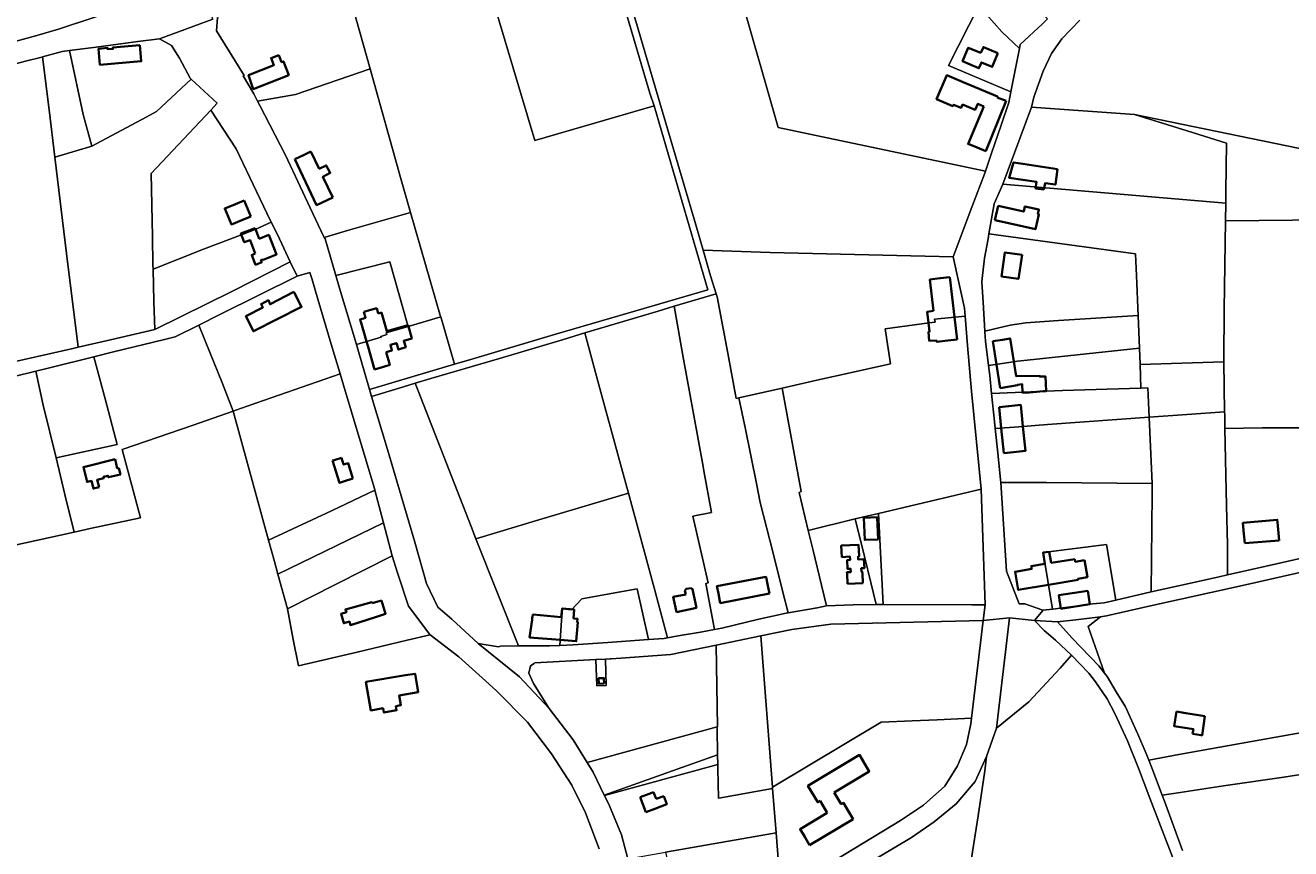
# Model space of a CAD drawing. Header units: metres. Extents: x 152747 to 157233, y 373738 to 378734.
# Tile 16 of 29: x 154526 to 155188, y 374555 to 374986. Entities that reach past the tile are written whole.
import ezdxf
from ezdxf.enums import TextEntityAlignment as Align

# ---------------------------------------------------------------- set-up
doc = ezdxf.new("R2010")
doc.units = ezdxf.units.M
for name, color, linetype, lineweight in [('B-XX-KG-GRENS_PERCEEL-GV', 150, 'Continuous', 18), ('B-XX-KG-GRENS_PERCEEL-S @ 0.001', 150, 'Continuous', 25), ('B-XX-OG-BEBOUWING-G', 7, 'Continuous', 35), ('B-XX-OG-BEBOUWING_HUISNUMMER-T18', 10, 'Continuous', 18), ('B-XX-OG-BEBOUWING_STRAATNAAM-T18', 10, 'Continuous', 18)]:
    doc.layers.add(name, color=color, linetype=linetype, lineweight=lineweight)
doc.styles.add('NLCS-ISO', font='NLCS-ISO.ttf', dxfattribs={"height": 1.8})
doc.styles.add('NLCS-ISO-M-T18', font='NLCS-ISO.ttf', dxfattribs={"height": 1.8})

# ---------------------------------------------------------------- blocks, each defined once
blk = doc.blocks.new('SKG-PERCEELNUMMER-SO')
at = {"layer": 'Defpoints'}
blk.add_point((0, 0), dxfattribs=at)
at = {"style": 'NLCS-ISO', "oblique": 10, "flags": 1}
blk.add_attdef('GEMEENTECODE', text='', height=1.8, dxfattribs=at).set_placement((0, 3), align=Align.MIDDLE_RIGHT)
at = {"style": 'NLCS-ISO', "oblique": 10}
blk.add_attdef('PERCEELNUMMER', text='', height=1.8, dxfattribs=at).set_placement((0, 0), align=Align.MIDDLE_CENTER)
at = {"style": 'NLCS-ISO', "oblique": 10, "flags": 1}
blk.add_attdef('SECTIE', text='', height=1.8, dxfattribs=at).set_placement((0, 2), align=Align.MIDDLE_LEFT)

msp = doc.modelspace()

# ---------------------------------------------------------------- linework, layer by layer
at = {"layer": 'B-XX-KG-GRENS_PERCEEL-GV'}
for points in [[(154509.235, 374973.836), (154532.129, 374980.125), (154543.534, 374983.574), (154561.929, 374989.654), (154574.519, 374993.794), (154605.529, 375002.648), (154618.354, 375006.705), (154624.614, 375008.685), (154644.163, 375015.317), (154653.377, 375019.659), (154663.1, 375024.145), (154673.001, 375030.247), (154690.746, 375041.144), (154691.187, 375041.965), (154706.133, 375051.868), (154715.291, 375058.231), (154707.29, 375090.415), (154694.696, 375140.314), (154686.325, 375173.48), (154655.543, 375295.704), (154753.937, 375320.324), (154736.136, 375391.803), (154726.128, 375431.262), (154711.561, 375488.989)], [(154472.169, 374952.323), (154526.283, 374966.746), (154534.774, 374968.926), (154535.072, 374969.009), (154545.363, 374971.889), (154549.294, 374972.385), (154563.243, 374974.146), (154585.098, 374976.981), (154596.312, 374978.444), (154624.272, 374988.669), (154618.354, 375006.705), (154605.529, 375002.648), (154574.519, 374993.794), (154561.929, 374989.654), (154543.534, 374983.574), (154532.129, 374980.125), (154509.235, 374973.836)], [(154838.894, 374997.22), (154852.863, 374950.083), (154855.119, 374943.356), (154883.204, 374847.254), (154841.316, 374835.051), (154802.87, 374823.798), (154759.662, 374810.997), (154750.577, 374808.289), (154729.552, 374802.021), (154706.194, 374795.09), (154707.287, 374791.4), (154721.634, 374795.752), (154730.07, 374798.305), (154738.255, 374800.783), (154774.128, 374811.315), (154807.706, 374821.252), (154818.9, 374824.599), (154857.102, 374836.023), (154865.492, 374838.545), (154887.488, 374845.165), (154884.504, 374854.533), (154880.68, 374867.903), (154876.895, 374881.136), (154857.991, 374945.049), (154842.299, 374998.319)], [(154624.272, 374988.669), (154596.312, 374978.444), (154602.563, 374974.867), (154606.748, 374968.346), (154612.465, 374957.836), (154612.938, 374957.399), (154626.585, 374944.781), (154623.174, 374941.115), (154636.435, 374920.98), (154652.478, 374887.218), (154654.792, 374882.58), (154658.013, 374876.123), (154664.702, 374861.872), (154668.281, 374854.351), (154674.944, 374856.259), (154675.984, 374853.106), (154679.073, 374842.24), (154686.075, 374818.819), (154690.79, 374803.277), (154692.603, 374797.302), (154699.29, 374775.187), (154708.791, 374743.309), (154709.027, 374742.413), (154713.542, 374725.337), (154718.103, 374708.107), (154720.783, 374699.178), (154726.511, 374681.758), (154737.679, 374666.975), (154737.873, 374666.824), (154752.847, 374655.176), (154766.895, 374642.647), (154772.872, 374637.217), (154788.898, 374621.068), (154801.384, 374604.485), (154812.014, 374588.062), (154819.219, 374573.655), (154826.304, 374554.844)], [(154841.356, 374549.58), (154838.055, 374562.105), (154831.69, 374577.231), (154829.048, 374582.717), (154828.978, 374582.863), (154823.16, 374594.95), (154819.991, 374600.035), (154812.67, 374611.786), (154800.101, 374628.257), (154784.684, 374644.802), (154763.089, 374662.221), (154749.251, 374674.901), (154741.989, 374681.197), (154735.954, 374693.515), (154729.868, 374715.288), (154715.513, 374763.644), (154707.287, 374791.4), (154706.194, 374795.09), (154703.539, 374804.047), (154700.424, 374814.846), (154699.305, 374818.605), (154690.542, 374848.057), (154688.638, 374854.598), (154683.059, 374873.769), (154682.552, 374874.565), (154682.094, 374875.283), (154675.195, 374889.997), (154662.191, 374917.553), (154648.858, 374943.623), (154647.547, 374945.92), (154645.63, 374949.63), (154640.191, 374959.039), (154640.611, 374959.342), (154626.082, 374982.638), (154626.73, 374989.568)], [(155058.218, 374986.263), (155046.582, 374975.407), (155046.168, 374973.31), (155041.712, 374950.743), (155040.596, 374945.09), (155036.495, 374933.36), (155031.508, 374918.662), (155028.411, 374909.237), (155028.042, 374908.112), (155021.284, 374890.437), (155011.527, 374864.375), (155017.312, 374837.614), (155017.682, 374833.327), (155019.004, 374818.029), (155021.126, 374794.178), (155026.182, 374742.879), (155028.239, 374682.466), (155027.212, 374674.308), (155040.999, 374675.609), (155054.005, 374674.265), (155058.544, 374679.602), (155058.342, 374679.578), (155048.927, 374683.001), (155045.951, 374683.045), (155039.432, 374699.994), (155036.323, 374746.329), (155036.218, 374747.885), (155034.909, 374761.956), (155033.508, 374774.64), (155033.097, 374778.364), (155031.593, 374792.936), (155030.618, 374802.387), (155029.951, 374807.521), (155028.294, 374820.292), (155028.003, 374825.185), (155027.982, 374825.533), (155027.085, 374840.654), (155026.53, 374851.219), (155026.716, 374853.144), (155027.774, 374863.717), (155029.728, 374873.915), (155030.188, 374876.504), (155032.96, 374892.11), (155037.467, 374902.459), (155052.43, 374942.71), (155053.61, 374947.872), (155058.558, 374961.547), (155062.931, 374970.836), (155068.312, 374978.519), (155077.674, 374988.119)], [(155077.674, 374988.119), (155068.312, 374978.519), (155062.931, 374970.836), (155058.558, 374961.547), (155053.61, 374947.872), (155052.43, 374942.71), (155106.279, 374938.934), (155210.595, 374917.485)], [(154826.304, 374554.844), (154819.219, 374573.655), (154812.014, 374588.062), (154801.384, 374604.485), (154788.898, 374621.068), (154772.872, 374637.217), (154766.895, 374642.647), (154752.847, 374655.176), (154737.873, 374666.824), (154725.952, 374663.94), (154699.811, 374657.768), (154668.971, 374650.523), (154666.287, 374664.305), (154663.215, 374680.414), (154658.258, 374698.47), (154656.461, 374705.014), (154653.405, 374716.172), (154634.9, 374783.742), (154613.956, 374776.453), (154576.863, 374763.694), (154586.491, 374727.97), (154560.166, 374722.328), (154551.715, 374720.47), (154519.145, 374713.308)], [(155200.694, 374708.363), (155175.23, 374702.665), (155154.996, 374698.127), (155150.683, 374697.16), (155129.301, 374692.422), (155115.113, 374689.165), (155096.606, 374684.913), (155090.466, 374683.502), (155084.447, 374683.002), (155065.008, 374680.372), (155063.455, 374680.187), (155058.544, 374679.602), (155054.005, 374674.265), (155066.067, 374673.491), (155075.696, 374674.514), (155088.525, 374676.207), (155091.638, 374676.617), (155114.748, 374681.972), (155146.163, 374688.809), (155165.919, 374693.199), (155183.506, 374697.331), (155202.87, 374701.6)], [(154919.729, 374519.055), (154989.616, 374560.762), (155001.484, 374568.996), (155012.959, 374578.346), (155022.906, 374590.012), (155028.949, 374603.2), (155034.16, 374617.93), (155040.999, 374675.609), (155027.212, 374674.308), (155021.004, 374623.085), (155020.658, 374620.234), (155018.393, 374609.332), (155013.794, 374598.18), (155007.059, 374587.583), (154995.987, 374577.601), (154983.958, 374569.62), (154921.276, 374531.7)], [(155131.437, 374553.989), (155121.932, 374579.732), (155120.715, 374582.958), (155115.321, 374597.252), (155113.776, 374601.252), (155112.444, 374604.701), (155108.009, 374614.845), (155101.522, 374629.021), (155096.795, 374636.857), (155092.056, 374644.967), (155090.656, 374646.751), (155087.698, 374650.518), (155073.726, 374665.089), (155066.067, 374673.491), (155054.005, 374674.265), (155059.083, 374669.096), (155064.908, 374663.877), (155073.43, 374656.033), (155082.396, 374646.718), (155085.998, 374642.219), (155092.069, 374633.263), (155096.077, 374625.658), (155102.648, 374611.298), (155108.404, 374597.013), (155114.31, 374581.292), (155126.408, 374550.201)], [(155126.408, 374550.201), (155114.31, 374581.292), (155108.404, 374597.013), (155102.648, 374611.298), (155096.077, 374625.658), (155092.069, 374633.263), (155085.998, 374642.219), (155082.396, 374646.718), (155073.43, 374656.033), (155067.407, 374649.397), (155051.033, 374631.653), (155034.16, 374617.93), (155028.949, 374603.2), (155028.037, 374595.597), (155024.488, 374572.046), (155018.079, 374531.109)], [(155374.557, 374554.064), (155360.716, 374554.91), (155362.359, 374574.348), (155268.525, 374580.609), (155214.322, 374584.177), (155214.389, 374597.071), (155184.472, 374592.325), (155152.895, 374587.813), (155130.24, 374584.281), (155120.715, 374582.958), (155121.932, 374579.732), (155131.437, 374553.989)]]:
    msp.add_lwpolyline(points, dxfattribs=at)
for points in [[(155024.918, 374995.695), (155024.852, 374995.771), (155021.577, 374998.917), (155004.391, 375015.428), (154979.134, 375039.879), (154948.172, 375069.915), (154945.57, 375072.439), (154930.102, 375122.793), (154880.671, 375088.886), (154876.343, 375085.876), (154899.22, 375004.739), (154919.954, 374932.121), (155028.411, 374909.237), (155031.508, 374918.662), (155036.495, 374933.36), (155040.596, 374945.09), (155041.712, 374950.743), (155009.085, 374964.457)], [(154807.802, 375102.202), (154751.521, 375063.467), (154769.622, 375002.538), (154792.711, 374925.347), (154855.119, 374943.356), (154852.863, 374950.083), (154838.894, 374997.22), (154821.227, 375056.564), (154813.01, 375085.122)], [(155028.411, 374909.237), (154919.954, 374932.121), (154899.22, 375004.739), (154876.343, 375085.876), (154847.904, 375066.102), (154826.728, 375051.462), (154842.299, 374998.319), (154857.991, 374945.049), (154876.895, 374881.136), (154880.68, 374867.903), (154915.759, 374866.762), (155011.527, 374864.375), (155021.284, 374890.437), (155028.042, 374908.112)], [(154743.387, 374833.23), (154743.459, 374832.981), (154750.577, 374808.289), (154759.662, 374810.997), (154802.87, 374823.798), (154841.316, 374835.051), (154883.204, 374847.254), (154855.119, 374943.356), (154792.711, 374925.347), (154769.622, 375002.538), (154751.521, 375063.467), (154738.681, 375054.633), (154696.592, 375026.338), (154689.917, 375021.705), (154706.54, 374962.721), (154722.365, 374905.988), (154727.7, 374887.643)], [(154706.54, 374962.721), (154689.917, 375021.705), (154684.621, 375018.063), (154672.108, 375009.263), (154656.285, 375003.088), (154652.934, 375001.623), (154633.223, 374994.186), (154626.73, 374989.568), (154626.082, 374982.638), (154640.611, 374959.342), (154640.191, 374959.039), (154645.63, 374949.63), (154647.547, 374945.92), (154667.523, 374949.411)], [(155021.577, 374998.917), (155024.852, 374995.771), (155024.918, 374995.695), (155036.946, 374982.02), (155046.168, 374973.31), (155046.582, 374975.407), (155058.218, 374986.263), (155060.886, 374988.842), (155036.209, 375013.51)], [(155024.918, 374995.695), (155009.085, 374964.457), (155041.712, 374950.743), (155046.168, 374973.31), (155036.946, 374982.02)], [(154612.938, 374957.399), (154612.465, 374957.836), (154606.748, 374968.346), (154602.563, 374974.867), (154596.312, 374978.444), (154585.098, 374976.981), (154563.243, 374974.146), (154549.294, 374972.385), (154556.48, 374938.904), (154560.92, 374922.335), (154589.31, 374937.461), (154594.738, 374940.37)], [(154472.169, 374952.323), (154475.022, 374918.23), (154475.224, 374918.154), (154477.847, 374889.512), (154477.981, 374889.461), (154486.153, 374833.839), (154490.754, 374802.804), (154513.174, 374807.958), (154550.286, 374816.375), (154553.815, 374817.183), (154547.733, 374866.127), (154541.564, 374916.63), (154538.549, 374941.308), (154535.072, 374969.009), (154534.774, 374968.926), (154526.283, 374966.746)], [(154535.072, 374969.009), (154538.549, 374941.308), (154541.564, 374916.63), (154552.698, 374919.911), (154560.92, 374922.335), (154556.48, 374938.904), (154549.294, 374972.385), (154545.363, 374971.889)], [(154682.552, 374874.565), (154694.725, 374878.17), (154727.7, 374887.643), (154722.365, 374905.988), (154706.54, 374962.721), (154667.523, 374949.411), (154647.547, 374945.92), (154648.858, 374943.623), (154662.191, 374917.553), (154675.195, 374889.997), (154682.094, 374875.283)], [(154623.174, 374941.115), (154626.585, 374944.781), (154612.938, 374957.399), (154594.738, 374940.37), (154589.31, 374937.461), (154560.92, 374922.335), (154552.698, 374919.911), (154541.564, 374916.63), (154547.733, 374866.127), (154553.815, 374817.183), (154570.642, 374821.038), (154593.845, 374826.435), (154593.444, 374841.085), (154592.992, 374858.066), (154592.936, 374860.149), (154592.749, 374875.063), (154591.996, 374908.067)], [(155052.43, 374942.71), (155037.467, 374902.459), (155154.117, 374892.518), (155154.152, 374898.582), (155154.469, 374923.818), (155133.83, 374930.346), (155106.279, 374938.934)], [(154623.174, 374941.115), (154591.996, 374908.067), (154592.749, 374875.063), (154592.936, 374860.149), (154592.992, 374858.066), (154619.293, 374868.426), (154640.078, 374876.235), (154646.296, 374878.753), (154654.792, 374882.58), (154652.478, 374887.218), (154636.435, 374920.98)], [(155206.539, 374883.729), (155207.996, 374907.999), (155211.428, 374917.314), (155210.595, 374917.485), (155106.279, 374938.934), (155133.83, 374930.346), (155154.469, 374923.818), (155154.152, 374898.582), (155154.117, 374892.518), (155153.985, 374883.254)], [(155030.188, 374876.504), (155106.832, 374865.961), (155107.573, 374850.684), (155108.067, 374837.826), (155108.225, 374833.714), (155108.878, 374816.69), (155109.206, 374808.157), (155152.986, 374809.564), (155152.967, 374810.61), (155153.276, 374836.847), (155153.985, 374883.254), (155154.117, 374892.518), (155037.467, 374902.459), (155032.96, 374892.11)], [(154654.792, 374882.58), (154646.296, 374878.753), (154640.078, 374876.235), (154619.293, 374868.426), (154592.992, 374858.066), (154593.444, 374841.085), (154593.845, 374826.435), (154634.465, 374846.537), (154664.702, 374861.872), (154658.013, 374876.123)], [(154726.294, 374828.598), (154726.46, 374828.012), (154743.459, 374832.981), (154743.387, 374833.23), (154727.7, 374887.643), (154694.725, 374878.17), (154682.552, 374874.565), (154683.059, 374873.769), (154688.638, 374854.598), (154716.883, 374861.78)], [(155152.986, 374809.564), (155153.47, 374783.368), (155153.497, 374781.911), (155153.643, 374774.699), (155173.005, 374774.925), (155203.94, 374775.076), (155303.165, 374773.014), (155304.981, 374804.579), (155307.392, 374849.78), (155309.368, 374884.521), (155228.18, 374883.767), (155206.539, 374883.729), (155153.985, 374883.254), (155153.276, 374836.847), (155152.967, 374810.61)], [(155041.245, 374828.719), (155049.451, 374829.998), (155066.492, 374831.079), (155077.728, 374831.792), (155108.225, 374833.714), (155108.067, 374837.826), (155107.573, 374850.684), (155106.832, 374865.961), (155030.188, 374876.504), (155029.728, 374873.915), (155027.774, 374863.717), (155026.716, 374853.144), (155026.53, 374851.219), (155027.085, 374840.654), (155027.982, 374825.533)], [(154880.68, 374867.903), (154884.504, 374854.533), (154887.488, 374845.165), (154888.07, 374843.445), (154893.532, 374814.043), (154897.931, 374790.363), (154899.389, 374790.762), (154922.09, 374795.798), (154940.141, 374799.855), (154959.121, 374804.109), (154978.737, 374808.507), (154975.924, 374826.772), (154998.958, 374829.972), (155001.969, 374830.336), (155001.661, 374831.796), (155017.682, 374833.327), (155017.312, 374837.614), (155011.527, 374864.375), (154915.759, 374866.762)], [(154553.815, 374817.183), (154550.286, 374816.375), (154513.174, 374807.958), (154490.754, 374802.804), (154492.577, 374790.73), (154497.482, 374796.21), (154531.587, 374804.59), (154538.772, 374806.356), (154561.923, 374812.17), (154572.361, 374814.792), (154599.01, 374821.195), (154604.517, 374822.578), (154616.858, 374828.697), (154628.325, 374834.383), (154668.281, 374854.351), (154664.702, 374861.872), (154634.465, 374846.537), (154593.845, 374826.435), (154570.642, 374821.038)], [(154616.858, 374828.697), (154622.851, 374814.001), (154628.875, 374799.002), (154634.9, 374783.742), (154638.758, 374785.084), (154690.79, 374803.277), (154686.075, 374818.819), (154679.073, 374842.24), (154675.984, 374853.106), (154674.944, 374856.259), (154668.281, 374854.351), (154628.325, 374834.383)], [(154726.294, 374828.598), (154716.883, 374861.78), (154688.638, 374854.598), (154690.542, 374848.057), (154699.305, 374818.605), (154712.259, 374822.357), (154712.122, 374822.82), (154715.227, 374823.738), (154714.95, 374824.673), (154726.464, 374827.999), (154726.46, 374828.012)], [(154925.164, 374678.227), (154922.258, 374689.789), (154917.279, 374709.452), (154910.589, 374735.876), (154908.557, 374745.835), (154902.763, 374774.228), (154899.389, 374790.762), (154897.931, 374790.363), (154893.532, 374814.043), (154888.07, 374843.445), (154887.488, 374845.165), (154865.492, 374838.545), (154870.473, 374810.975), (154875.45, 374783.289), (154880.666, 374754.708), (154881.066, 374752.533), (154885.079, 374730.726), (154875.369, 374728.774), (154883.304, 374693.955), (154882.11, 374693.636), (154886.662, 374669.512), (154890.452, 374670.209), (154909.88, 374674.953), (154924.201, 374678.049)], [(154881.066, 374752.533), (154880.666, 374754.708), (154875.45, 374783.289), (154870.473, 374810.975), (154865.492, 374838.545), (154857.102, 374836.023), (154818.9, 374824.599), (154825.698, 374799.415), (154837.942, 374754.116), (154841.592, 374740.771), (154855.136, 374691.268), (154862.116, 374665.207), (154867.642, 374666.161), (154879.284, 374668.154), (154886.662, 374669.512), (154882.11, 374693.636), (154883.304, 374693.955), (154875.369, 374728.774), (154885.079, 374730.726)], [(154743.459, 374832.981), (154726.46, 374828.012), (154726.464, 374827.999), (154714.95, 374824.673), (154715.227, 374823.738), (154712.122, 374822.82), (154712.259, 374822.357), (154699.305, 374818.605), (154700.424, 374814.846), (154703.539, 374804.047), (154706.194, 374795.09), (154729.552, 374802.021), (154750.577, 374808.289)], [(155017.682, 374833.327), (155001.661, 374831.796), (155001.969, 374830.336), (154998.958, 374829.972), (154975.924, 374826.772), (154978.737, 374808.507), (154959.121, 374804.109), (154940.141, 374799.855), (154922.09, 374795.798), (154932.023, 374741.723), (154930.928, 374741.245), (154935.614, 374721.372), (154960.282, 374727.34), (154972.353, 374730.186), (155026.182, 374742.879), (155021.126, 374794.178), (155019.004, 374818.029)], [(155041.245, 374828.719), (155027.982, 374825.533), (155028.003, 374825.185), (155028.294, 374820.292), (155029.951, 374807.521), (155041.881, 374809.393), (155045.147, 374809.815), (155053.431, 374810.73), (155108.878, 374816.69), (155108.225, 374833.714), (155077.728, 374831.792), (155066.492, 374831.079), (155049.451, 374829.998)], [(154634.9, 374783.742), (154628.875, 374799.002), (154622.851, 374814.001), (154616.858, 374828.697), (154604.517, 374822.578), (154599.01, 374821.195), (154572.361, 374814.792), (154561.923, 374812.17), (154567.838, 374790.101), (154574.188, 374766.272), (154542.264, 374759.278), (154546.885, 374740.168), (154551.715, 374720.47), (154560.166, 374722.328), (154586.491, 374727.97), (154576.863, 374763.694), (154613.956, 374776.453)], [(154794.808, 374726.832), (154841.592, 374740.771), (154837.942, 374754.116), (154825.698, 374799.415), (154818.9, 374824.599), (154807.706, 374821.252), (154774.128, 374811.315), (154738.255, 374800.783), (154730.07, 374798.305), (154759.288, 374723.45), (154761.866, 374716.961)], [(155031.593, 374792.936), (155068.726, 374794.472), (155109.681, 374795.788), (155109.206, 374808.157), (155108.878, 374816.69), (155053.431, 374810.73), (155045.147, 374809.815), (155041.881, 374809.393), (155029.951, 374807.521), (155030.618, 374802.387)], [(154542.264, 374759.278), (154574.188, 374766.272), (154567.838, 374790.101), (154561.923, 374812.17), (154538.772, 374806.356), (154531.587, 374804.59), (154535.559, 374786.888)], [(155153.47, 374783.368), (155152.986, 374809.564), (155109.206, 374808.157), (155109.681, 374795.788), (155113.3, 374795.904), (155113.993, 374780.523)], [(154542.264, 374759.278), (154535.559, 374786.888), (154531.587, 374804.59), (154497.482, 374796.21), (154492.577, 374790.73), (154488.157, 374785.79), (154486.592, 374783.463), (154483.193, 374777.94), (154489.117, 374770.891), (154492.363, 374767.178), (154502.928, 374749.667), (154505.45, 374743.333), (154510.92, 374729.595), (154517.516, 374712.967), (154519.145, 374713.308), (154551.715, 374720.47), (154546.885, 374740.168)], [(154653.405, 374716.172), (154686.348, 374731.566), (154709.027, 374742.413), (154708.791, 374743.309), (154699.29, 374775.187), (154692.603, 374797.302), (154690.79, 374803.277), (154638.758, 374785.084), (154634.9, 374783.742)], [(154761.866, 374716.961), (154759.288, 374723.45), (154730.07, 374798.305), (154721.634, 374795.752), (154707.287, 374791.4), (154715.513, 374763.644), (154729.868, 374715.288), (154735.954, 374693.515), (154741.989, 374681.197), (154749.251, 374674.901), (154763.089, 374662.221), (154773.729, 374660.524), (154774.675, 374660.897), (154784.141, 374660.917)], [(154935.614, 374721.372), (154930.928, 374741.245), (154932.023, 374741.723), (154922.09, 374795.798), (154899.389, 374790.762), (154902.763, 374774.228), (154908.557, 374745.835), (154910.589, 374735.876), (154917.279, 374709.452), (154922.258, 374689.789), (154925.164, 374678.227), (154940.4, 374680.937), (154945.134, 374681.932), (154942.526, 374692.777), (154938.247, 374710.806)], [(155033.508, 374774.64), (155045.854, 374775.564), (155060.875, 374776.747), (155113.993, 374780.523), (155113.3, 374795.904), (155109.681, 374795.788), (155068.726, 374794.472), (155031.593, 374792.936), (155033.097, 374778.364)], [(155153.643, 374774.699), (155153.497, 374781.911), (155153.47, 374783.368), (155113.993, 374780.523), (155115.557, 374745.818), (155115.588, 374745.14), (155115.614, 374740.412), (155115.113, 374689.165), (155129.301, 374692.422), (155150.683, 374697.16), (155154.996, 374698.127), (155154.906, 374713.909), (155154.467, 374734.174)], [(155115.557, 374745.818), (155113.993, 374780.523), (155060.875, 374776.747), (155045.854, 374775.564), (155033.508, 374774.64), (155034.909, 374761.956), (155036.218, 374747.885), (155036.323, 374746.329), (155060.34, 374746.338)], [(155301.467, 374743.483), (155303.165, 374773.014), (155203.94, 374775.076), (155173.005, 374774.925), (155153.643, 374774.699), (155154.467, 374734.174), (155154.906, 374713.909), (155154.996, 374698.127), (155175.23, 374702.665), (155200.694, 374708.363), (155215.292, 374711.585), (155237.689, 374718.512), (155262.734, 374726.361), (155274.706, 374729.841), (155291.855, 374738.625)], [(155096.606, 374684.913), (155115.113, 374689.165), (155115.614, 374740.412), (155115.588, 374745.14), (155115.557, 374745.818), (155060.34, 374746.338), (155036.323, 374746.329), (155039.432, 374699.994), (155045.951, 374683.045), (155048.927, 374683.001), (155058.342, 374679.578), (155058.544, 374679.602), (155063.455, 374680.187), (155058.497, 374709.775), (155091.686, 374713.942)], [(154653.405, 374716.172), (154656.461, 374705.014), (154658.258, 374698.47), (154713.542, 374725.337), (154709.027, 374742.413), (154686.348, 374731.566)], [(154852.142, 374664.305), (154860.299, 374664.893), (154862.116, 374665.207), (154855.136, 374691.268), (154841.592, 374740.771), (154794.808, 374726.832), (154761.866, 374716.961), (154784.141, 374660.917), (154788.38, 374660.925), (154800.29, 374660.976), (154805.814, 374661.181), (154806.615, 374674.168), (154807.21, 374680.345), (154811.787, 374679.879), (154817.305, 374685.56), (154830.611, 374687.977), (154846.121, 374690.801)], [(154972.353, 374730.186), (154974.864, 374682.624), (155021.179, 374682.487), (155028.239, 374682.466), (155026.182, 374742.879)], [(154972.353, 374730.186), (154960.282, 374727.34), (154965.087, 374707.721), (154968.394, 374694.03), (154971.231, 374682.635), (154974.864, 374682.624)], [(154658.258, 374698.47), (154663.215, 374680.414), (154688.372, 374693.06), (154718.103, 374708.107), (154713.542, 374725.337)], [(154945.134, 374681.932), (154959.248, 374682.363), (154971.231, 374682.635), (154968.394, 374694.03), (154965.087, 374707.721), (154960.282, 374727.34), (154935.614, 374721.372), (154938.247, 374710.806), (154942.526, 374692.777)], [(155096.606, 374684.913), (155091.686, 374713.942), (155058.497, 374709.775), (155063.455, 374680.187), (155065.008, 374680.372), (155084.447, 374683.002), (155090.466, 374683.502)], [(154663.215, 374680.414), (154666.287, 374664.305), (154668.971, 374650.523), (154699.811, 374657.768), (154725.952, 374663.94), (154737.873, 374666.824), (154737.679, 374666.975), (154726.511, 374681.758), (154720.783, 374699.178), (154718.103, 374708.107), (154688.372, 374693.06)], [(155113.776, 374601.252), (155129.443, 374604.105), (155172.366, 374611.758), (155214.56, 374619.377), (155214.888, 374640.083), (155214.8, 374660.592), (155214.791, 374662.789), (155214.706, 374681.72), (155214.696, 374683.768), (155214.019, 374704.266), (155202.87, 374701.6), (155183.506, 374697.331), (155165.919, 374693.199), (155146.163, 374688.809), (155114.748, 374681.972), (155091.638, 374676.617), (155088.525, 374676.207), (155082.136, 374671.135), (155090.656, 374646.751), (155092.056, 374644.967), (155096.795, 374636.857), (155101.522, 374629.021), (155108.009, 374614.845), (155112.444, 374604.701)], [(154811.787, 374679.879), (154807.21, 374680.345), (154806.615, 374674.168), (154805.814, 374661.181), (154812.739, 374661.438), (154830.925, 374662.774), (154852.142, 374664.305), (154846.121, 374690.801), (154830.611, 374687.977), (154817.305, 374685.56)], [(154971.231, 374682.635), (154959.248, 374682.363), (154945.134, 374681.932), (154940.4, 374680.937), (154925.164, 374678.227), (154924.201, 374678.049), (154909.88, 374674.953), (154890.452, 374670.209), (154886.662, 374669.512), (154879.284, 374668.154), (154867.642, 374666.161), (154862.116, 374665.207), (154860.299, 374664.893), (154852.142, 374664.305), (154830.925, 374662.774), (154812.739, 374661.438), (154805.814, 374661.181), (154800.29, 374660.976), (154788.38, 374660.925), (154784.141, 374660.917), (154774.675, 374660.897), (154773.729, 374660.524), (154763.089, 374662.221), (154784.684, 374644.802), (154800.101, 374628.257), (154791.934, 374641.269), (154789.482, 374646.668), (154790.439, 374650.525), (154792.252, 374651.823), (154792.623, 374652.088), (154824.628, 374653.779), (154829.603, 374654.034), (154832.099, 374654.163), (154832.638, 374654.203), (154837.603, 374654.465), (154863.729, 374656.402), (154887.506, 374661.328), (154910.789, 374666.151), (154927.107, 374669.532), (154947.406, 374672.308), (155027.212, 374674.308), (155028.239, 374682.466), (155021.179, 374682.487), (154974.864, 374682.624)], [(154916.959, 374587.051), (154973.837, 374621.124), (154990.088, 374621.799), (155003.071, 374622.339), (155021.004, 374623.085), (155027.212, 374674.308), (154947.406, 374672.308), (154927.107, 374669.532), (154910.789, 374666.151)], [(155054.005, 374674.265), (155040.999, 374675.609), (155034.16, 374617.93), (155051.033, 374631.653), (155067.407, 374649.397), (155073.43, 374656.033), (155064.908, 374663.877), (155059.083, 374669.096)], [(155066.067, 374673.491), (155073.726, 374665.089), (155087.698, 374650.518), (155090.656, 374646.751), (155082.136, 374671.135), (155088.525, 374676.207), (155075.696, 374674.514)], [(154888.265, 374603.977), (154888.349, 374598.978), (154888.389, 374596.583), (154888.646, 374581.326), (154888.966, 374581.384), (154917.007, 374586.436), (154916.959, 374587.051), (154910.789, 374666.151), (154887.506, 374661.328), (154888.278, 374618.64), (154888.018, 374618.569), (154888.03, 374617.866)], [(154887.506, 374661.328), (154863.729, 374656.402), (154837.603, 374654.465), (154832.638, 374654.203), (154832.099, 374654.163), (154829.603, 374654.034), (154829.992, 374640.215), (154825.042, 374640.095), (154824.628, 374653.779), (154792.623, 374652.088), (154792.252, 374651.823), (154790.439, 374650.525), (154789.482, 374646.668), (154791.934, 374641.269), (154800.101, 374628.257), (154812.67, 374611.786), (154819.991, 374600.035), (154888.018, 374618.569), (154888.278, 374618.64)], [(154829.603, 374654.034), (154824.628, 374653.779), (154825.042, 374640.095), (154829.992, 374640.215)], [(154819.991, 374600.035), (154823.16, 374594.95), (154828.978, 374582.863), (154859.215, 374593.668), (154867.109, 374596.524), (154888.265, 374603.977), (154888.03, 374617.866), (154888.018, 374618.569)], [(154921.276, 374531.7), (154983.958, 374569.62), (154995.987, 374577.601), (155007.059, 374587.583), (155013.794, 374598.18), (155018.393, 374609.332), (155020.658, 374620.234), (155021.004, 374623.085), (155003.071, 374622.339), (154990.088, 374621.799), (154973.837, 374621.124), (154916.959, 374587.051), (154917.007, 374586.436), (154918.826, 374563.114)], [(155214.56, 374619.377), (155172.366, 374611.758), (155129.443, 374604.105), (155113.776, 374601.252), (155115.321, 374597.252), (155120.715, 374582.958), (155130.24, 374584.281), (155152.895, 374587.813), (155184.472, 374592.325), (155214.389, 374597.071), (155214.457, 374610.126), (155214.478, 374614.191)], [(154828.978, 374582.863), (154829.048, 374582.717), (154888.349, 374598.978), (154888.265, 374603.977), (154867.109, 374596.524), (154859.215, 374593.668)], [(154917.007, 374586.436), (154888.966, 374581.384), (154888.646, 374581.326), (154888.389, 374596.583), (154888.349, 374598.978), (154829.048, 374582.717), (154831.69, 374577.231), (154838.055, 374562.105), (154841.356, 374549.58), (154860.985, 374553.01), (154918.826, 374563.114)], [(155028.037, 374595.597), (155028.949, 374603.2), (155022.906, 374590.012), (155012.959, 374578.346), (155001.484, 374568.996), (154989.616, 374560.762), (154919.729, 374519.055), (154876.73, 374493.968), (154867.224, 374488.373), (154854.928, 374480.619), (154846.409, 374472.884), (154845.007, 374445.283), (154844.918, 374442.564), (154904.948, 374437.181), (154980.126, 374430.021), (154998.057, 374492.499), (155010.285, 374516.086), (155018.079, 374531.109), (155024.488, 374572.046)], [(154918.826, 374563.114), (154860.985, 374553.01), (154865.82, 374531.91), (154866, 374530.95), (154872.356, 374502.016), (154883.432, 374509.091), (154887.802, 374513.198), (154918.986, 374530.315), (154921.276, 374531.7)]]:
    msp.add_lwpolyline(points, close=True, dxfattribs=at)
at = {"layer": 'B-XX-OG-BEBOUWING-G'}
for points in [[(154586.138, 374975.159), (154571.89, 374973.88), (154571.949, 374973.199), (154569.229, 374972.96), (154569.18, 374973.65), (154564.459, 374973.218), (154565.188, 374964.859), (154586.8, 374966.729)], [(154658.79, 374969.959), (154654.69, 374968.34), (154656.15, 374964.669), (154642.94, 374959.41), (154645.42, 374952.19), (154663.99, 374959.481), (154661.19, 374966.629), (154660.24, 374966.26)], [(155047.497, 374865.447), (155038.579, 374866.731), (155036.781, 374854.163), (155045.707, 374852.931)], [(154666.57, 374846.08), (154654.19, 374839.669), (154653.328, 374841.69), (154649.439, 374839.69), (154650.369, 374837.869), (154641.529, 374833.36), (154645.498, 374825.499), (154670.64, 374838.199)], [(154972.24, 374716.638), (154971.64, 374728.266), (154964.66, 374727.937), (154965.246, 374716.428)], [(154828.909, 374641.239), (154828.819, 374644.11), (154825.97, 374644.019), (154826.06, 374641.17)]]:
    msp.add_lwpolyline(points, close=True, dxfattribs=at)
for points in [[(155026.004, 374971.039), (155019.246, 374973.714), (155016.358, 374966.695), (155020.361, 374965.01)], [(155020.361, 374965.01), (155024.971, 374963.069), (155026.252, 374966.119), (155031.882, 374963.751), (155034.912, 374970.94)], [(155030.3, 374972.879), (155027.312, 374974.135), (155026.004, 374971.039)], [(155034.912, 374970.94), (155030.3, 374972.879)], [(155034.512, 374947.82), (155034.664, 374948.2), (155016.734, 374955.851), (155008.219, 374959.485), (155002.829, 374946.853), (155011.268, 374943.287), (155011.665, 374943.973), (155015.628, 374942.313), (155016.416, 374944.018), (155022.922, 374941.239), (155024.336, 374944.412), (155027.513, 374943.03)], [(155027.513, 374943.03), (155019.304, 374923.493), (155024.002, 374921.609), (155028.64, 374919.749)], [(155028.64, 374919.749), (155039.16, 374945.96)], [(155039.16, 374945.96), (155034.512, 374947.82)], [(154675.544, 374919.483), (154671.67, 374917.659), (154667.149, 374915.53)], [(154667.149, 374915.53), (154678.479, 374891.519), (154686.963, 374895.512)], [(154679.919, 374910.501), (154675.544, 374919.483)], [(154686.963, 374895.512), (154681.823, 374906.332), (154685.642, 374908.289), (154683.544, 374912.244), (154679.919, 374910.501)], [(155047.991, 374913.099), (155043.052, 374913.848), (155040.701, 374905.779), (155055.061, 374903.628), (155054.551, 374900.22), (155058.918, 374899.568)], [(155066.039, 374910.362), (155047.991, 374913.099)], [(155058.918, 374899.568), (155059.569, 374902.915), (155064.925, 374902.229), (155066.039, 374910.362)], [(154640.709, 374893.88), (154636.08, 374892.01), (154630.506, 374889.758), (154633.928, 374881.418), (154639.439, 374883.628)], [(154644.08, 374885.489), (154640.709, 374893.88)], [(155034.941, 374891.07), (155033.272, 374883.589)], [(155053.893, 374889.679), (155049.013, 374890.768), (155048.409, 374888.061), (155034.941, 374891.07)], [(155038.152, 374882.501), (155054.478, 374878.86), (155056.289, 374886.581), (155055.807, 374886.733), (155056.345, 374889.131), (155053.893, 374889.679)], [(154639.439, 374883.628), (154644.08, 374885.489)], [(155033.272, 374883.589), (155038.152, 374882.501)], [(154646.345, 374879.458), (154638.96, 374876.626), (154640.713, 374872.056), (154643.717, 374873.208), (154646.446, 374866.093)], [(154646.446, 374866.093), (154644.609, 374865.372), (154646.596, 374860.308), (154649.808, 374861.569), (154649.402, 374862.602), (154650.463, 374863.019), (154650.518, 374862.879), (154657.51, 374865.63), (154653.479, 374875.86), (154648.48, 374873.896)], [(154648.48, 374873.896), (154646.345, 374879.458)], [(155009.641, 374853.799), (155004.688, 374853.2), (154999.28, 374852.546), (155001.217, 374836.147)], [(155013.601, 374821.26), (155012.196, 374832.803), (155009.641, 374853.799)], [(154703.223, 374835.677), (154704.123, 374832.554), (154701.25, 374831.726), (154703.326, 374824.519), (154704.589, 374820.136), (154705.403, 374817.312), (154708.78, 374805.589)], [(154709.957, 374837.617), (154708.025, 374837.06), (154703.223, 374835.677)], [(154710.726, 374834.826), (154709.957, 374837.617)], [(155001.217, 374836.147), (154997.932, 374835.722), (154998.591, 374829.928), (154999.118, 374825.295), (154998.52, 374825.188), (154998.92, 374820.498), (155002.934, 374820.736)], [(154714.864, 374814.524), (154717.91, 374815.457), (154717.135, 374818.487), (154720.275, 374819.325), (154721.28, 374815.925), (154725.14, 374817.123), (154724.132, 374820.567), (154728.312, 374821.778), (154726.343, 374828.612), (154715.168, 374825.484), (154712.398, 374835.271), (154710.726, 374834.826)], [(155002.934, 374820.736), (155003.008, 374819.96), (155008.63, 374820.65), (155013.601, 374821.26)], [(155043.248, 374809.608), (155041.259, 374821.729), (155037.212, 374821.089), (155032.271, 374820.308)], [(155032.271, 374820.308), (155034.178, 374808.184), (155036.121, 374795.828)], [(154708.78, 374805.589), (154713.58, 374806.981), (154716.778, 374807.908), (154714.864, 374814.524)], [(155058.67, 374794.092), (155060.156, 374794.185), (155059.75, 374801.903), (155056.766, 374801.798), (155056.737, 374802.262), (155044.505, 374801.952), (155043.248, 374809.608)], [(155036.121, 374795.828), (155041.077, 374796.611), (155045.202, 374797.263), (155045.175, 374797.574)], [(155045.175, 374797.574), (155047.569, 374797.755), (155047.682, 374793.425), (155049.511, 374793.369)], [(155049.511, 374793.369), (155058.67, 374794.092)], [(155047.945, 374775.727), (155046.788, 374787.023), (155040.51, 374786.39), (155035.542, 374785.889)], [(155035.542, 374785.889), (155036.647, 374774.874), (155037.961, 374761.78)], [(155042.98, 374762.283), (155049.257, 374762.912), (155047.945, 374775.727)], [(154573.089, 374758.528), (154556.56, 374754.491), (154558.46, 374746.72), (154560.74, 374747.269), (154561.739, 374743.189), (154564.739, 374743.919)], [(154574.268, 374753.67), (154573.089, 374758.528)], [(154691.509, 374759.358), (154687.716, 374758.169), (154686.876, 374757.905)], [(154686.876, 374757.905), (154690.423, 374746.289), (154692.669, 374746.969), (154697.459, 374748.419)], [(154697.459, 374748.419), (154694.979, 374756.548), (154692.63, 374755.809), (154691.509, 374759.358)], [(155037.961, 374761.78), (155042.98, 374762.283)], [(154564.739, 374743.919), (154563.679, 374747.859), (154567.182, 374748.632), (154566.967, 374749.349), (154569.36, 374749.945), (154569.644, 374749.126), (154575.866, 374750.609), (154574.993, 374753.846), (154574.268, 374753.67)], [(155181.902, 374716.161), (155181.097, 374725.652), (155180.99, 374726.916), (155163.055, 374725.257), (155163.53, 374719.62), (155163.95, 374714.64)], [(154961.76, 374707.833), (154962.239, 374707.857), (154961.941, 374713.849), (154952.948, 374713.424), (154953.244, 374707.431), (154957.479, 374707.64), (154957.564, 374705.902), (154956.036, 374705.827), (154956.263, 374701.232), (154957.781, 374701.307), (154957.866, 374699.579), (154955.929, 374699.484), (154955.979, 374698.441), (154956.229, 374693.441)], [(155061.736, 374710.094), (155058.542, 374709.718), (155059.432, 374703.849)], [(155062.756, 374704.382), (155061.736, 374710.094)], [(155163.95, 374714.64), (155181.902, 374716.161)], [(154964.239, 374693.829), (154963.99, 374698.829), (154963.939, 374699.862), (154963.459, 374699.838), (154963.373, 374701.566), (154965.051, 374701.649), (154964.823, 374706.243), (154961.846, 374706.095), (154961.76, 374707.833)], [(155059.432, 374703.849), (155052.322, 374702.711), (155052.581, 374701.18), (155043.872, 374699.71), (155045.471, 374690.269), (155061.317, 374692.944), (155076.778, 374695.553), (155076.694, 374696.056), (155081.703, 374696.901), (155080.099, 374705.801)], [(155075.066, 374706.352), (155062.756, 374704.382)], [(155080.099, 374705.801), (155075.281, 374704.99), (155075.066, 374706.352)], [(154912.649, 374696.839), (154887.88, 374692.168), (154888.65, 374688.28), (154889.62, 374683.38)], [(154913.83, 374695.989), (154913.625, 374697.023), (154912.649, 374696.839)], [(154874.354, 374691.193), (154871.901, 374690.751), (154871.191, 374689.724), (154871.556, 374687.902)], [(154877.21, 374680.819), (154876.18, 374685.709), (154875.151, 374690.596), (154874.354, 374691.193)], [(154915.33, 374688.429), (154914.361, 374693.316), (154913.83, 374695.989)], [(154956.229, 374693.441), (154964.239, 374693.829)], [(154707.62, 374683.231), (154707.453, 374683.754), (154693.616, 374680.023), (154694.074, 374678.541), (154691.35, 374677.697), (154692.684, 374672.775), (154695.651, 374673.647), (154696.212, 374671.861), (154709.849, 374676.209)], [(154712.378, 374684.749), (154707.62, 374683.231)], [(154709.849, 374676.209), (154714.62, 374677.73), (154712.378, 374684.749)], [(154871.556, 374687.902), (154865.084, 374686.669), (154865.74, 374683.519), (154866.758, 374678.629)], [(154889.62, 374683.38), (154915.33, 374688.429)], [(155081.838, 374689.711), (155066.689, 374687.418), (155067.783, 374680.379)], [(155083.019, 374682.797), (155081.838, 374689.711)], [(154791.59, 374677.421), (154791.424, 374676.41), (154791.318, 374675.427), (154791.2, 374674.56)], [(154814.816, 374673.338), (154815.01, 374675.105), (154812.888, 374675.313), (154813.224, 374679.917), (154806.995, 374680.567), (154806.496, 374675.946), (154791.787, 374677.401), (154791.59, 374677.421)], [(154866.758, 374678.629), (154877.21, 374680.819)], [(155067.783, 374680.379), (155083.019, 374682.797)], [(154791.2, 374674.56), (154789.95, 374665.396), (154805.982, 374664.084), (154814.308, 374663.402), (154815.14, 374673.309), (154814.816, 374673.338)], [(154725.088, 374645.57), (154704.346, 374642.201), (154706.808, 374627.234), (154713.33, 374628.347), (154713.704, 374626.085), (154720.327, 374627.291), (154719.897, 374629.437)], [(154719.897, 374629.437), (154722.588, 374629.94), (154721.658, 374634.95), (154731.58, 374636.79), (154730.02, 374646.371), (154725.088, 374645.57)], [(155128.262, 374626.61), (155127.041, 374619.029), (155137.102, 374617.42), (155136.711, 374614.959)], [(155143.085, 374624.226), (155133.181, 374625.819), (155128.262, 374626.61)], [(155136.711, 374614.959), (155141.13, 374614.249), (155141.691, 374614.159), (155143.085, 374624.226)], [(154949.16, 374584.32), (154967.58, 374595.355), (154962.446, 374603.925), (154935.475, 374587.768), (154940.609, 374579.198), (154941.85, 374579.942)], [(154854.805, 374584.467), (154852.42, 374583.57), (154847.74, 374581.81)], [(154856.092, 374581.06), (154854.805, 374584.467)], [(154952.888, 374578.189), (154949.16, 374584.32)], [(154847.74, 374581.81), (154850.66, 374574.019)], [(154850.66, 374574.019), (154855.373, 374575.786), (154861.698, 374578.156), (154860.169, 374582.404)], [(154860.169, 374582.404), (154856.092, 374581.06)], [(154941.85, 374579.942), (154945.584, 374573.672)], [(154959.119, 374570.389), (154956.548, 374574.679), (154954.069, 374578.816), (154952.888, 374578.189)], [(154945.584, 374573.672), (154931.434, 374565.069), (154933.819, 374561.09), (154936.39, 374556.801)], [(154936.39, 374556.801), (154959.119, 374570.389)]]:
    msp.add_lwpolyline(points, dxfattribs=at)

# ---------------------------------------------------------------- block references
at = {"layer": 'B-XX-KG-GRENS_PERCEEL-S @ 0.001', "xscale": 0.001, "yscale": 0.001, "zscale": 0.001}
for p, values in [((155040.071, 374985.108), {'PERCEELNUMMER': '1327'}), ((154672.409, 374978.118), {'PERCEELNUMMER': '116'}), ((155027.482, 374978.869), {'PERCEELNUMMER': '1211'}), ((155053.6, 374971.008), {'PERCEELNUMMER': '896'}), ((154583.411, 374950.955), {'PERCEELNUMMER': '725'}), ((154548.438, 374941.493), {'PERCEELNUMMER': '966'}), ((154692.683, 374920.403), {'PERCEELNUMMER': '117'}), ((155098.866, 374921.007), {'PERCEELNUMMER': '101'}), ((154765.369, 374912.7), {'PERCEELNUMMER': '938'}), ((154932.069, 374906.893), {'PERCEELNUMMER': '441'}), ((155181.452, 374904.165), {'PERCEELNUMMER': '675'}), ((154609.432, 374890.16), {'PERCEELNUMMER': '489'}), ((154569.705, 374876.823), {'PERCEELNUMMER': '967'}), ((155119.986, 374865.851), {'PERCEELNUMMER': '102'}), ((154716.598, 374862.068), {'PERCEELNUMMER': '1450'}), ((154622.267, 374854.497), {'PERCEELNUMMER': '488'}), ((154882.335, 374854.885), {'PERCEELNUMMER': '119'}), ((155073.109, 374850.401), {'PERCEELNUMMER': '1273'}), ((154699.547, 374842.928), {'PERCEELNUMMER': '936'}), ((154943.989, 374837.971), {'PERCEELNUMMER': '615'}), ((154575.745, 374818.395), {'PERCEELNUMMER': '184'}), ((154653.458, 374818.686), {'PERCEELNUMMER': '185'}), ((155070.637, 374821.659), {'PERCEELNUMMER': '1272'}), ((154725.149, 374814.035), {'PERCEELNUMMER': '1451'}), ((155075.343, 374804.222), {'PERCEELNUMMER': '790'}), ((154596.319, 374790.254), {'PERCEELNUMMER': '186'}), ((155133.686, 374795.772), {'PERCEELNUMMER': '924'}), ((154551.185, 374787.843), {'PERCEELNUMMER': '606'}), ((155074.217, 374787.038), {'PERCEELNUMMER': '839'}), ((154977.187, 374770.451), {'PERCEELNUMMER': '614'}), ((154669.413, 374756.725), {'PERCEELNUMMER': '187'}), ((154790.685, 374759.336), {'PERCEELNUMMER': '1235'}), ((155080.587, 374761.936), {'PERCEELNUMMER': '840'}), ((154855.526, 374749.157), {'PERCEELNUMMER': '613'}), ((154893.646, 374739.742), {'PERCEELNUMMER': '612'}), ((154922.134, 374737.054), {'PERCEELNUMMER': '611'}), ((155135.754, 374736.489), {'PERCEELNUMMER': '925'}), ((155070.956, 374730.285), {'PERCEELNUMMER': '926'}), ((154680.25, 374719.319), {'PERCEELNUMMER': '608'}), ((154745.747, 374716.916), {'PERCEELNUMMER': '122'}), ((154968.951, 374710.413), {'PERCEELNUMMER': '1250'}), ((154993.662, 374716.131), {'PERCEELNUMMER': '1251'}), ((154817.176, 374709.828), {'PERCEELNUMMER': '1234'}), ((154686.029, 374702.034), {'PERCEELNUMMER': '609'}), ((154948.349, 374700.659), {'PERCEELNUMMER': '113'}), ((154731.172, 374690.518), {'PERCEELNUMMER': '893'}), ((155081.817, 374689.508), {'PERCEELNUMMER': '927'}), ((154679.333, 374672.176), {'PERCEELNUMMER': '189'}), ((154830.205, 374675.085), {'PERCEELNUMMER': '1233'}), ((154891.013, 374666.047), {'PERCEELNUMMER': '1218'}), ((155077.485, 374667.743), {'PERCEELNUMMER': '679'}), ((155053.209, 374653.774), {'PERCEELNUMMER': '678'}), ((154827.225, 374649.555), {'PERCEELNUMMER': '126'}), ((154970.033, 374648.837), {'PERCEELNUMMER': '1401'}), ((155158.894, 374648.581), {'PERCEELNUMMER': '682'}), ((154841.083, 374629.519), {'PERCEELNUMMER': '1217'}), ((154901.179, 374624.88), {'PERCEELNUMMER': '1388'}), ((155025.067, 374608.22), {'PERCEELNUMMER': '895'}), ((154859.644, 374601.505), {'PERCEELNUMMER': '1478'}), ((155167.588, 374600.78), {'PERCEELNUMMER': '681'}), ((154874.991, 374597.296), {'PERCEELNUMMER': '1477'}), ((155113.922, 374591.487), {'PERCEELNUMMER': '680'}), ((154973.023, 374583.904), {'PERCEELNUMMER': '1402'}), ((154631.505, 374574.92), {'PERCEELNUMMER': '727'}), ((154870.794, 374575.364), {'PERCEELNUMMER': '1390'}), ((155078.975, 374559.741), {'PERCEELNUMMER': '677'})]:
    msp.add_blockref('SKG-PERCEELNUMMER-SO', p, dxfattribs=at).add_auto_attribs(values)

# ---------------------------------------------------------------- texts
at = {"layer": 'B-XX-OG-BEBOUWING_HUISNUMMER-T18', "style": 'NLCS-ISO-M-T18'}
for s, rotation, p in [('16', 5.002, (154579.809, 374971.454)), ('8a', 337.001, (155029.681, 374966.739)), ('53', 18.999, (154645.649, 374957.1)), ('8', 337.998, (155030.822, 374932.825)), ('7', 344.003, (155043.926, 374909.134)), ('50a-52', 24.998, (154675.36, 374899.147)), ('51', 22.002, (154640.175, 374886.936)), ('6', 347.005, (155036.191, 374886.795)), ('50', 22.002, (154653.27, 374867.709)), ('4', 351.996, (155039.785, 374859.925)), ('49', 27.004, (154666.686, 374838.899)), ('5-5a', 7.002, (155009.193, 374825.397)), ('48-48a', 15.997, (154707.941, 374810.082)), ('3a-3b', 8.995, (155035.809, 374802.844)), ('2a-3', 5.999, (155038.722, 374765.498)), ('12', 13.997, (154566.067, 374753.592)), ('47', 17, (154693.754, 374749.636)), ('3a', 2, (154966.335, 374718.351)), ('6', 5.002, (155171.873, 374717.191)), ('3', 2.997, (154959.255, 374695.463)), ('4-4a', 8.995, (155051.092, 374693.003)), ('2a-2b', 11.001, (154892.514, 374685.552)), ('46', 17.997, (154711.077, 374678.352)), ('2', 11.998, (154870.729, 374681.375)), ('1-1a', 355.004, (154792.488, 374667.075)), ('45', 8.995, (154727.972, 374639.093)), ('5', 351.005, (155129.769, 374622.398)), ('44', 20.999, (154850.638, 374579.251)), ('1a-2', 31.003, (154937.232, 374559.809))]:
    msp.add_text(s, height=0.0018, rotation=rotation, dxfattribs=at).set_placement(p, align=Align.MIDDLE_CENTER)
for s, p in [('4b', (155074.312, 374683.375)), ('1 / traf', (154824.697, 374642.375))]:
    msp.add_text(s, height=0.0018, dxfattribs=at).set_placement(p, align=Align.MIDDLE_CENTER)
at = {"layer": 'B-XX-OG-BEBOUWING_STRAATNAAM-T18', "style": 'NLCS-ISO-M-T18'}
for s, rotation, p in [('Broekhovenseweg', 14.605, (154569.039, 374982.811)), ('Broekhovenseweg', 14.605, (154569.039, 374982.811)), ('Broekhovenseweg', 14.605, (154569.039, 374982.811)), ('Broekhovenseweg', 14.605, (154569.039, 374982.811)), ('Broekhovenseweg', 14.605, (154569.039, 374982.811)), ('Broekhovenseweg', 14.605, (154569.039, 374982.811)), ('Broekhovenseweg', 14.605, (154569.039, 374982.811)), ('Broekhovenseweg', 14.605, (154569.039, 374982.811)), ('Broekhovenseweg', 14.605, (154569.039, 374982.811)), ('Broekhovenseweg', 14.605, (154569.039, 374982.811)), ('Broekhovenseweg', 14.605, (154569.039, 374982.811)), ('Broekhovenseweg', 14.605, (154569.039, 374982.811)), ('Broekhovenseweg', 14.605, (154569.039, 374982.811)), ('Broekhovenseweg', 14.605, (154569.039, 374982.811)), ('Broekhovenseweg', 14.605, (154569.039, 374982.811)), ('Broekhovenseweg', 14.605, (154569.039, 374982.811)), ('Broekhovenseweg', 14.605, (154569.039, 374982.811)), ('Broekhovenseweg', 14.605, (154569.039, 374982.811)), ('Broekhovenseweg', 14.605, (154569.039, 374982.811)), ('Broekhovenseweg', 14.605, (154569.039, 374982.811)), ('Broekhovenseweg', 14.605, (154569.039, 374982.811)), ('Broekhovenseweg', 14.605, (154569.039, 374982.811)), ('Broekhovenseweg', 14.605, (154569.039, 374982.811)), ('Broekhovenseweg', 14.605, (154569.039, 374982.811)), ('Broekhovenseweg', 14.605, (154569.039, 374982.811)), ('Broekhovenseweg', 14.605, (154569.039, 374982.811)), ('Schoolstraat', 286.999, (154677.79, 374869.122)), ('Schoolstraat', 286.999, (154677.79, 374869.122)), ('Schoolstraat', 286.999, (154677.79, 374869.122)), ('Schoolstraat', 286.999, (154677.79, 374869.122)), ('Broekhovenseweg', 14.398, (154574.172, 374817.811)), ('Broekhovenseweg', 14.398, (154574.172, 374817.811)), ('Broekhovenseweg', 14.398, (154574.172, 374817.811)), ('Broekhovenseweg', 14.398, (154574.172, 374817.811)), ('Broekhovenseweg', 14.398, (154574.172, 374817.811)), ('Broekhovenseweg', 14.398, (154574.172, 374817.811)), ('Broekhovenseweg', 14.398, (154574.172, 374817.811)), ('Broekhovenseweg', 14.398, (154574.172, 374817.811)), ('Broekhovenseweg', 14.398, (154574.172, 374817.811)), ('Broekhovenseweg', 14.398, (154574.172, 374817.811)), ('Broekhovenseweg', 14.398, (154574.172, 374817.811)), ('Broekhovenseweg', 14.398, (154574.172, 374817.811)), ('Broekhovenseweg', 14.398, (154574.172, 374817.811)), ('Broekhovenseweg', 14.398, (154574.172, 374817.811)), ('Broekhovenseweg', 14.398, (154574.172, 374817.811)), ('Broekhovenseweg', 14.398, (154574.172, 374817.811)), ('Broekhovenseweg', 14.398, (154574.172, 374817.811)), ('Broekhovenseweg', 14.398, (154574.172, 374817.811)), ('Broekhovenseweg', 14.398, (154574.172, 374817.811)), ('Broekhovenseweg', 14.398, (154574.172, 374817.811)), ('Broekhovenseweg', 14.398, (154574.172, 374817.811)), ('Broekhovenseweg', 14.398, (154574.172, 374817.811)), ('Broekhovenseweg', 14.398, (154574.172, 374817.811)), ('Broekhovenseweg', 14.398, (154574.172, 374817.811)), ('Broekhovenseweg', 14.398, (154574.172, 374817.811)), ('Broekhovenseweg', 14.398, (154574.172, 374817.811)), ('Kapelstraat', 274.601, (155032.384, 374733.353)), ('Kapelstraat', 274.601, (155032.384, 374733.353)), ('Kapelstraat', 274.601, (155032.384, 374733.353)), ('Kapelstraat', 274.601, (155032.384, 374733.353)), ('Schoolstraat', 301.404, (154754.648, 374687.006)), ('Schoolstraat', 301.404, (154754.648, 374687.006)), ('Schoolstraat', 301.404, (154754.648, 374687.006)), ('Schoolstraat', 301.404, (154754.648, 374687.006)), ('Bosweg', 12.605, (154897.506, 374667.334)), ('Bosweg', 12.605, (154897.506, 374667.334)), ('Bosweg', 12.605, (154897.506, 374667.334)), ('Bosweg', 12.605, (154897.506, 374667.334)), ('Bosweg', 290.403, (155118.653, 374575.357)), ('Bosweg', 290.403, (155118.653, 374575.357)), ('Bosweg', 290.403, (155118.653, 374575.357)), ('Bosweg', 290.403, (155118.653, 374575.357))]:
    msp.add_text(s, height=0.0018, rotation=rotation, dxfattribs=at).set_placement(p, align=Align.MIDDLE_CENTER)
msp.add_text('Bosweg', height=0.0018, dxfattribs=at).set_placement((155009.962, 374677.756), align=Align.MIDDLE_CENTER)
msp.add_text('Bosweg', height=0.0018, dxfattribs=at).set_placement((155009.962, 374677.756), align=Align.MIDDLE_CENTER)
msp.add_text('Bosweg', height=0.0018, dxfattribs=at).set_placement((155009.962, 374677.756), align=Align.MIDDLE_CENTER)
msp.add_text('Bosweg', height=0.0018, dxfattribs=at).set_placement((155009.962, 374677.756), align=Align.MIDDLE_CENTER)

doc.saveas('drawing.dxf')
